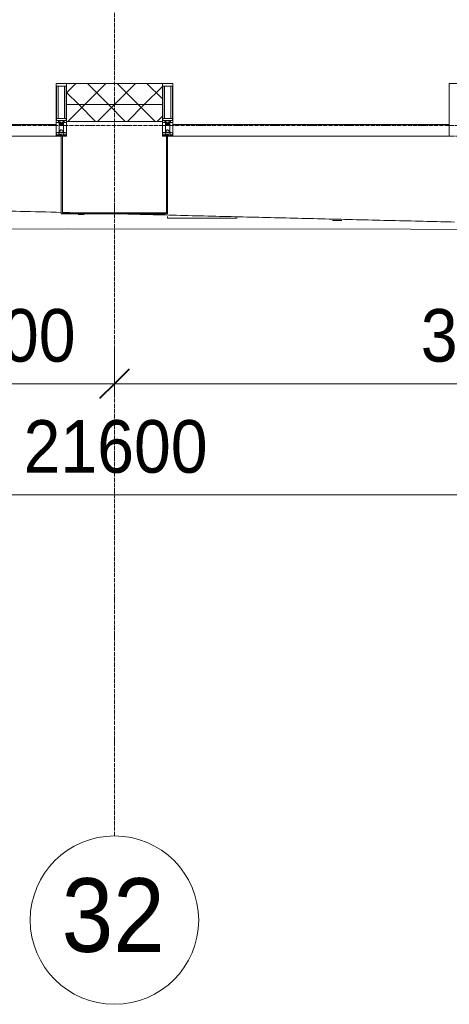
# Model space of a CAD drawing. Header units: millimetres. Extents: x 108703 to 201767, y 7718 to 232073.
# Tile 19 of 43: x 125500 to 127540, y 11226 to 15903. Entities that reach past the tile are written whole.
import ezdxf

# ---------------------------------------------------------------- set-up
doc = ezdxf.new("R2010")
doc.units = ezdxf.units.MM
doc.linetypes.add('ADSK_Линия сетки', pattern=[25, 20, -2.5, 0, -2.5])
doc.linetypes.add('Линия сетки', pattern=[25, 20, -2.5, 0, -2.5])
for name, color, linetype, lineweight in [('Импосты витража', 7, 'Continuous', 18), ('Колонны', 7, 'Continuous', 18), ('Оси', 7, 'Continuous', 9), ('Панели витража', 7, 'Continuous', 18), ('Размеры', 7, 'Continuous', 9), ('Размеры-100', 7, 'Continuous', 9), ('Стены разрез', 7, 'Continuous', 40), ('Стены штриховка', 7, 'Continuous', 40), ('Форма', 7, 'Continuous', 18), ('Формообразующий элемент-перекрытие', 7, 'Continuous', 18), ('Элементы узлов', 7, 'Continuous', 18)]:
    doc.layers.add(name, color=color, linetype=linetype, lineweight=lineweight)
doc.styles.add('Arial', font='arial.ttf', dxfattribs={"width": 0.9, "height": 250})
doc.styles.add('Arial_1', font='arial.ttf', dxfattribs={"width": 0.9, "height": 350})
doc.dimstyles.new('Основной_2_5_мм', dxfattribs={"dimscale": 304.8, "dimtxt": 255.06485, "dimasz": 0.463911, "dimexe": 0.492126, "dimexo": 0.492126, "dimgap": 0.098425, "dimtad": 1, "dimdec": 0, "dimdsep": 46, "dimtxsty": 'Arial', "dimblk1": 'OBLIQUE', "dimblk2": 'OBLIQUE', "dimsah": 1, "dimcen": 0.09, "dimdle": 0.492126, "dimazin": 2, "dimtfac": 1, "dimtdec": 4, "dimtix": 1, "dimtmove": 0, "dimatfit": 3, "dimfxl": 1, "dimtvp": 1, "dimtolj": 1, "dimtzin": 0, "dimlwd": 20, "dimlwe": 20, "dimarcsym": 2})
pattern_1 = [(45, (0, 0), (-70.71068, 70.71068), []), (135, (0, 0), (-70.71068, -70.71068), [])]

# ---------------------------------------------------------------- blocks, each defined once
blk = doc.blocks.new('System Panel - A_PAN_Glass-7508020-МКСС_К4_L25_84_600_')
at = {"layer": 'Панели витража', "color": 253, "lineweight": 5, "true_color": 0xaaaaaa}
for p, q in [((656.25, 55), (-656.25, 55)), ((-656.25, 55), (-656.25, 0)), ((656.25, 0), (656.25, 55)), ((-656.25, 0), (656.25, 0))]:
    blk.add_line(p, q, dxfattribs=at)
blk = doc.blocks.new('Rectangular Mullion - 50Wx250H-2623690-МКСС_К4_L25_84_600_')
at = {"layer": 'Элементы узлов', "color": 253, "lineweight": 5, "true_color": 0xaaaaaa}
for p, q in [((-25, 65.2), (-25, 250)), ((-25, 250), (0, 250)), ((-23, 237.3), (0, 237.3)), ((-23, 237.3), (-23, 73.6)), ((-14.9, 84), (-14.9, 237.3)), ((25, 250), (0, 250)), ((23, 237.3), (0, 237.3)), ((14.9, 84), (14.9, 237.3)), ((23, 237.3), (23, 73.6)), ((25, 65.2), (25, 250)), ((-14, 65.2), (-25, 65.2)), ((0, 84), (-23, 84)), ((-0.5, 73.6), (-23, 73.6)), ((-14, 71.3), (-14, 65.2)), ((-10, 71.3), (-14, 71.3)), ((-10, 53), (-10, 71.3)), ((-8.7, 53), (-10, 53)), ((-10, 53), (-10, 17)), ((-8.7, 53), (-7, 54.7)), ((-7, 65.2), (-5.9, 67.3)), ((-7, 65.2), (-7, 54.7)), ((-4.1, 67.3), (-5.9, 67.3)), ((-4.1, 67.3), (-2.9, 65.1)), ((-2.9, 65.1), (-2.9, 54.6)), ((-1.3, 53), (-2.9, 54.6)), ((0, 53), (-1.3, 53)), ((0, 84), (23, 84)), ((0, 53), (1.3, 53)), ((0.5, 73.6), (23, 73.6)), ((1.3, 53), (2.9, 54.6)), ((4.1, 67.3), (2.9, 65.1)), ((2.9, 65.1), (2.9, 54.6)), ((4.1, 67.3), (5.9, 67.3)), ((7, 65.2), (5.9, 67.3)), ((7, 65.2), (7, 54.7)), ((8.7, 53), (7, 54.7)), ((8.7, 53), (10, 53)), ((10, 71.3), (14, 71.3)), ((10, 53), (10, 71.3)), ((10, 53), (10, 17)), ((14, 71.3), (14, 65.2)), ((14, 65.2), (25, 65.2)), ((-23.8, 14.6), (-25, 14.2)), ((-25, 0), (-25, 14.2)), ((-22.3, 17), (-23.8, 17)), ((-23.8, 17), (-23.8, 14.6)), ((-22.5, 10.6), (-23.8, 14.6)), ((-22.5, 10.6), (-23.7, 9.9)), ((-23.7, 1.3), (-23.7, 9.9)), ((-23.7, 1.3), (-11.8, 1.3)), ((-23.2, 10.2), (-22.5, 8)), ((-22.5, 8), (-22.5, 4.5)), ((-21.3, 4.5), (-22.5, 4.5)), ((-22.3, 17), (-22.3, 16)), ((-22.3, 16), (-21.3, 16)), ((-19, 17.6), (-21.3, 16)), ((-21.3, 4.5), (-21.3, 6.5)), ((-21.3, 6.5), (-14.2, 6.5)), ((-18.4, 16.6), (-19, 17.6)), ((-7.4, 16.6), (-18.4, 16.6)), ((-14.2, 6.5), (-14.2, 4.5)), ((-13.2, 4.5), (-14.2, 4.5)), ((-13.2, 4.5), (-12.2, 7.2)), ((-12.7, 7.6), (-11.3, 11.4)), ((-12.7, 7.6), (-11.8, 6.9)), ((-12.2, 9), (-12.2, 14.8)), ((-12.2, 14.8), (0, 14.8)), ((-11.8, 1.3), (-11.8, 6.9)), ((-10.5, 11.2), (-11.3, 11.4)), ((-10.5, 1.5), (-10.5, 11.2)), ((-4.8, 1.5), (-10.5, 1.5)), ((-10, 17), (-7.5, 17)), ((-8.5, 23), (-1.5, 30)), ((-8.5, 18.5), (-8.5, 23)), ((-7.5, 18.5), (-8.5, 18.5)), ((-7.5, 17), (-7.5, 18.5)), ((-7.4, 18), (-7.4, 16.6)), ((-2.6, 18), (-7.4, 18)), ((0, 8), (-4.8, 8)), ((-4.8, 1.5), (-4.8, 8)), ((-2.6, 18), (-2.6, 16.8)), ((-2.6, 16.8), (0, 16.8)), ((-1.5, 30), (0, 30)), ((1.5, 30), (0, 30)), ((2.6, 16.8), (0, 16.8)), ((0, 14.8), (0, 16.8)), ((0, 14.8), (0, 16.8)), ((12.2, 14.8), (0, 14.8)), ((0, 0), (0, 8)), ((0, 8), (4.8, 8)), ((0, 0), (0, 8)), ((8.5, 23), (1.5, 30)), ((2.6, 18), (2.6, 16.8)), ((2.6, 18), (7.4, 18)), ((4.8, 1.5), (4.8, 8)), ((4.8, 1.5), (10.5, 1.5)), ((7.4, 18), (7.4, 16.6)), ((7.4, 16.6), (18.4, 16.6)), ((7.5, 18.5), (8.5, 18.5)), ((7.5, 17), (7.5, 18.5)), ((10, 17), (7.5, 17)), ((8.5, 18.5), (8.5, 23)), ((10.5, 11.2), (11.3, 11.4)), ((10.5, 1.5), (10.5, 11.2)), ((12.7, 7.6), (11.3, 11.4)), ((12.7, 7.6), (11.8, 6.9)), ((11.8, 1.3), (11.8, 6.9)), ((23.7, 1.3), (11.8, 1.3)), ((12.2, 9), (12.2, 14.8)), ((13.2, 4.5), (12.2, 7.2)), ((13.2, 4.5), (14.2, 4.5)), ((21.3, 6.5), (14.2, 6.5)), ((14.2, 6.5), (14.2, 4.5)), ((18.4, 16.6), (19, 17.6)), ((19, 17.6), (21.3, 16)), ((22.3, 16), (21.3, 16)), ((21.3, 4.5), (21.3, 6.5)), ((21.3, 4.5), (22.5, 4.5)), ((22.3, 17), (22.3, 16)), ((22.3, 17), (23.8, 17)), ((22.5, 10.6), (23.8, 14.6)), ((22.5, 10.6), (23.7, 9.9)), ((23.2, 10.2), (22.5, 8)), ((22.5, 8), (22.5, 4.5)), ((23.7, 1.3), (23.7, 9.9)), ((23.8, 17), (23.8, 14.6)), ((23.8, 14.6), (25, 14.2)), ((25, 0), (25, 14.2)), ((-25, 0), (0, 0)), ((25, 0), (0, 0))]:
    blk.add_line(p, q, dxfattribs=at)
for centre, start, end in [((-0.5, 73.1), 360, 90), ((0.5, 73.1), 90, 180)]:
    blk.add_arc(centre, 0.5, start, end, dxfattribs=at)
blk = doc.blocks.new('Rectangular Mullion - R_StandardFrame_50Wx250H-V29-МКСС_К4_L25_84_600_')
at = {"layer": 'Импосты витража', "color": 253, "lineweight": 5, "true_color": 0xaaaaaa}
for p, q in [((-25, -250), (-25, 0)), ((-25, 0), (0, 0)), ((5, 0), (25, 0)), ((25, 0), (25, -250)), ((25, -250), (-25, -250))]:
    blk.add_line(p, q, dxfattribs=at)
blk = doc.blocks.new('Rectangular Mullion - R_StandardFrame_50Wx250H-7505731-МКСС_К4_L25_84_600_')
at = {"layer": 'Импосты витража', "color": 253, "lineweight": 5, "true_color": 0xaaaaaa}
for p, q in [((-25, -250), (-25, 0)), ((-25, 0), (-5, 0)), ((0, 0), (25, 0)), ((25, 0), (25, -250)), ((25, -250), (-25, -250))]:
    blk.add_line(p, q, dxfattribs=at)
blk = doc.blocks.new('Rectangular Mullion - R_StandardFrame_50Wx250H-V30-МКСС_К4_L25_84_600_')
at = {"layer": 'Импосты витража', "color": 253, "lineweight": 5, "true_color": 0xaaaaaa}
for p, q in [((-25, -250), (-25, 0)), ((-25, 0), (0, 0)), ((5, 0), (25, 0)), ((25, 0), (25, -17)), ((25, -57), (25, -250)), ((25, -250), (-25, -250))]:
    blk.add_line(p, q, dxfattribs=at)
blk = doc.blocks.new('System Panel - A_PAN_Glass-7508972-МКСС_К4_L25_84_600_')
at = {"layer": 'Панели витража', "color": 253, "lineweight": 5, "true_color": 0xaaaaaa}
for p, q in [((656.25, 55), (-656.25, 55)), ((-656.25, 55), (-656.25, 0)), ((656.25, 0), (656.25, 55)), ((-656.25, 0), (656.25, 0))]:
    blk.add_line(p, q, dxfattribs=at)
blk = doc.blocks.new('A_SLK_PAN_Type1 - Прямой тип панели-6537872-МКСС_К4_L25_84_600_')
at = {"layer": 'Колонны', "lineweight": 5}
for p, q in [((-252.5, 370), (252.5, 370)), ((-252.5, 0), (-252.5, 370)), ((-247.5, 365), (-247.5, 0)), ((247.5, 365), (-247.5, 365)), ((247.5, 0), (247.5, 365)), ((252.5, 370), (252.5, 0)), ((-247.5, 0), (-252.5, 0)), ((252.5, 0), (247.5, 0))]:
    blk.add_line(p, q, dxfattribs=at)
blk = doc.blocks.new('A_OGR_PAN_Отлив - A_OGR_PAN_Отлив-6121338-МКСС_К4_L25_84_600_')
at = {"layer": 'Колонны', "color": 253, "lineweight": 5, "true_color": 0xaaaaaa}
for q in [(-681.2, -382.6), (-351.8, -390)]:
    blk.add_line((-681.2, -390), q, dxfattribs=at)
blk = doc.blocks.new('135_SLK_K4_AR_FCD_rvt-1-МКСС_К4_L25_84_600_')
at = {"layer": 'Стены разрез', "lineweight": 5, "true_color": 0xaaaaaa}
h = blk.add_hatch(dxfattribs=at)
h.set_pattern_fill('FP_4', color=253, style=0, pattern_type=2)
h.set_pattern_definition(pattern_1)
h.paths.add_polyline_path([(126177.5, 15500), (126177.5, 15600), (125722.5, 15600), (125722.5, 15500)])
h = blk.add_hatch(dxfattribs=at)
h.set_pattern_fill('FP_4', color=253, style=0, pattern_type=2)
h.set_pattern_definition(pattern_1)
h.paths.add_polyline_path([(126177.5, 15420), (126177.5, 15500), (125722.5, 15500), (125722.5, 15420)])
at = {"layer": 'Стены разрез', "color": 253, "lineweight": 9, "true_color": 0xaaaaaa}
for p, q in [((126177.5, 15600), (125722.5, 15600)), ((125722.5, 15600), (125722.5, 15420)), ((126177.5, 15420), (126177.5, 15600)), ((125722.5, 15420), (126177.5, 15420))]:
    blk.add_line(p, q, dxfattribs=at)
at = {"layer": 'Стены штриховка', "color": 253, "lineweight": 9, "true_color": 0xaaaaaa}
blk.add_line((126177.5, 15500), (125722.5, 15500), dxfattribs=at)
at = {"layer": 'Форма', "color": 253, "lineweight": 5, "true_color": 0xaaaaaa, "flags": 128}
blk.add_lwpolyline([(114341.6, 14827.2), (118320, 14866.3), (121358.5, 14890.7), (123765.7, 14904.4), (125726.1, 14909.6), (127355.1, 14908.1), (128728.7, 14900.7), (129898.9, 14888.4), (130684.9, 14875.8)], dxfattribs=at)
at = {"layer": 'Форма', "color": 253, "lineweight": 9, "true_color": 0xaaaaaa}
for points, knots in [([(124335, 15023.1), (124426.5, 15020.7), (124567.6, 15016.9), (124758.3, 15011.9), (124956.6, 15006.8), (125204.4, 15000.3), (125467.8, 14993.5), (125632.1, 14989.3), (125697.4, 14987.7)], [-0.55163324, -0.55163324, -0.55163324, -0.55163324, -0.53947368, -0.53289474, -0.52631579, -0.51315789, -0.5, -0.49132656, -0.49132656, -0.49132656, -0.49132656]), ([(125702.4, 14987.5), (125734.5, 14986.7), (125769.3, 14985.8), (125804.1, 14985), (125806.8, 14984.9)], [-0.491106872, -0.491106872, -0.491106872, -0.491106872, -0.486842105, -0.486483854, -0.486483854, -0.486483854, -0.486483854]), ([(126002.1, 14980), (126033.4, 14979.2), (126163.9, 14975.9), (126393.5, 14970.2), (126690.7, 14962.8), (126987.8, 14955.6), (127235.7, 14949.7), (127428.1, 14945.1), (127521.4, 14942.9), (127565.1, 14941.9)], [-0.47784451, -0.47784451, -0.47784451, -0.47784451, -0.47368421, -0.46052632, -0.44736842, -0.43421053, -0.42105263, -0.41447368, -0.40867061, -0.40867061, -0.40867061, -0.40867061])]:
    blk.add_open_spline(points, degree=3, knots=knots, dxfattribs=at)
at = {"layer": 'Формообразующий элемент-перекрытие', "color": 253, "lineweight": 5, "true_color": 0xaaaaaa}
for points in [[(125806.3, 14977), (125796.9, 14977.2), (125787.5, 14977.4), (125778.1, 14977.7)], [(127030.1, 14948.6), (127015.3, 14948.9), (127000.4, 14949.2), (126985.6, 14949.6)]]:
    blk.add_open_spline(points, degree=3, dxfattribs=at)
at = {"layer": 'Импосты витража', "color": 253, "lineweight": 5, "true_color": 0xaaaaaa}
for p in [(125697.5, 15350), (126202.5, 15350)]:
    blk.add_blockref('Rectangular Mullion - 50Wx250H-2623690-МКСС_К4_L25_84_600_', p, dxfattribs=at)
at = {"layer": 'Импосты витража', "color": 253, "lineweight": 5, "true_color": 0xaaaaaa, "extrusion": (0, 0, -1), "rotation": 180}
for name, p in [('Rectangular Mullion - R_StandardFrame_50Wx250H-V29-МКСС_К4_L25_84_600_', (-125697.5, 15350)), ('Rectangular Mullion - R_StandardFrame_50Wx250H-7505731-МКСС_К4_L25_84_600_', (-126202.5, 15350)), ('Rectangular Mullion - R_StandardFrame_50Wx250H-V30-МКСС_К4_L25_84_600_', (-127565, 15350))]:
    blk.add_blockref(name, p, dxfattribs=at)
at = {"layer": 'Колонны', "color": 253, "lineweight": 5, "true_color": 0xaaaaaa, "rotation": 180}
blk.add_blockref('A_SLK_PAN_Type1 - Прямой тип панели-6537872-МКСС_К4_L25_84_600_', (125950, 15350), dxfattribs=at)
at = {"layer": 'Колонны', "color": 253, "lineweight": 5, "true_color": 0xaaaaaa}
blk.add_blockref('A_OGR_PAN_Отлив - A_OGR_PAN_Отлив-6121338-МКСС_К4_L25_84_600_', (126883.8, 15350), dxfattribs=at)
at = {"layer": 'Панели витража', "color": 253, "lineweight": 5, "true_color": 0xaaaaaa}
for name, p in [('System Panel - A_PAN_Glass-7508972-МКСС_К4_L25_84_600_', (125016.3, 15350)), ('System Panel - A_PAN_Glass-7508020-МКСС_К4_L25_84_600_', (126883.8, 15350))]:
    blk.add_blockref(name, p, dxfattribs=at)
blk = doc.blocks.new('Ось сетки - Круг_Ø8 мм-6577-МКСС_К4_L25_84_600_')
at = {"layer": 'Оси', "lineweight": 20}
for start, end in [(360, 180), (180, 360)]:
    blk.add_arc((0, 0), 4, start, end, dxfattribs=at)
blk = doc.blocks.new('DIMBLOCK6-МКСС_К4_L25_84_600_')
at = {"layer": 'Размеры-100', "lineweight": 20, "transparency": 16777216}
for p, q in [((125050, 14173.9), (125050, 14323.9)), ((125950, 14173.9), (125950, 14323.9)), ((125050, 14173.9), (125950, 14173.9)), ((125050, 14173.9), (125050, 14123.9)), ((125950, 14173.9), (125950, 14123.9))]:
    blk.add_line(p, q, dxfattribs=at)
at = {"layer": 'Размеры-100', "lineweight": 40, "transparency": 16777216}
for p, q in [((125050, 14173.9), (125120.7, 14244.6)), ((125950, 14173.9), (126020.7, 14244.6)), ((125050, 14173.9), (124979.3, 14103.2)), ((125950, 14173.9), (125879.3, 14103.2))]:
    blk.add_line(p, q, dxfattribs=at)
at = {"layer": 'Размеры-100', "color": 0, "lineweight": 20, "transparency": 16777216, "insert": (125241, 14528.5), "char_height": 250, "width": 621.573, "attachment_point": 1, "line_spacing_factor": 0.941778, "style": 'Arial'}
blk.add_mtext('900', dxfattribs=at)
blk = doc.blocks.new('_Oblique')
at = {"color": 0, "linetype": 'ByBlock', "lineweight": -2}
blk.add_line((-0.5, -0.5), (0.5, 0.5), dxfattribs=at)
blk = doc.blocks.new('DIMBLOCK7-МКСС_К4_L25_84_600_')
at = {"layer": 'Размеры-100', "lineweight": 20, "transparency": 16777216}
for p, q in [((125950, 14173.9), (125950, 14323.9)), ((129550, 14173.9), (129550, 14323.9)), ((125950, 14173.9), (129550, 14173.9)), ((125950, 14173.9), (125950, 14123.9)), ((129550, 14173.9), (129550, 14123.9))]:
    blk.add_line(p, q, dxfattribs=at)
at = {"layer": 'Размеры-100', "lineweight": 40, "transparency": 16777216}
for p, q in [((125950, 14173.9), (126020.7, 14244.6)), ((129550, 14173.9), (129620.7, 14244.6)), ((125950, 14173.9), (125879.3, 14103.2)), ((129550, 14173.9), (129479.3, 14103.2))]:
    blk.add_line(p, q, dxfattribs=at)
at = {"layer": 'Размеры-100', "color": 0, "lineweight": 20, "transparency": 16777216, "insert": (127404.7, 14528.5), "char_height": 250, "width": 828.765, "attachment_point": 1, "line_spacing_factor": 0.941778, "style": 'Arial'}
blk.add_mtext('3600', dxfattribs=at)
blk = doc.blocks.new('DIMBLOCK17-МКСС_К4_L25_84_600_')
at = {"layer": 'Размеры-100', "lineweight": 20, "transparency": 16777216}
for p, q in [((115150, 13646.3), (115150, 13796.3)), ((136750, 13646.3), (136750, 13796.3)), ((115000, 13646.3), (136900, 13646.3)), ((115150, 13646.3), (115150, 13596.3)), ((136750, 13646.3), (136750, 13596.3))]:
    blk.add_line(p, q, dxfattribs=at)
at = {"layer": 'Размеры-100', "lineweight": 40, "transparency": 16777216}
for p, q in [((115150, 13646.3), (115220.7, 13717)), ((136750, 13646.3), (136820.7, 13717)), ((115150, 13646.3), (115079.3, 13575.6)), ((136750, 13646.3), (136679.3, 13575.6))]:
    blk.add_line(p, q, dxfattribs=at)
at = {"layer": 'Размеры-100', "color": 0, "lineweight": 20, "transparency": 16777216, "insert": (125518.4, 14000.8), "char_height": 250, "width": 1035.956, "attachment_point": 1, "line_spacing_factor": 0.941778, "style": 'Arial'}
blk.add_mtext('21600', dxfattribs=at)

msp = doc.modelspace()

# ---------------------------------------------------------------- linework, layer by layer
at = {"layer": 'Оси', "linetype": 'Линия сетки'}
msp.add_line((125950, 12025.7), (125950, 33100), dxfattribs=at)
at = {"layer": 'Оси', "linetype": 'ADSK_Линия сетки'}
msp.add_line((136800, 15400), (109521, 15400), dxfattribs=at)

# ---------------------------------------------------------------- block references
at = {"lineweight": 5}
msp.add_blockref('135_SLK_K4_AR_FCD_rvt-1-МКСС_К4_L25_84_600_', (0, 0), dxfattribs=at)
at = {"layer": 'Оси', "lineweight": 20, "xscale": 99.99999999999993, "yscale": 99.99999999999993, "zscale": 99.99999999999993}
msp.add_blockref('Ось сетки - Круг_Ø8 мм-6577-МКСС_К4_L25_84_600_', (125950, 11625.7), dxfattribs=at)

# ---------------------------------------------------------------- texts
at = {"layer": 'Оси', "char_height": 350, "attachment_point": 1, "style": 'Arial_1'}
for s, insert, width in [('31/2', (124611.8, 11824.7), 1060.633), ('32', (125699.4, 11824.7), 606.076)]:
    msp.add_mtext(s, dxfattribs=dict(at, insert=insert, width=width))

# ---------------------------------------------------------------- dimensions: what is measured, and where the dimension line sits
at = {"layer": 'Размеры', "lineweight": 20}
for base, p1, p2, override, picture, middle in [((125950, 14173.9), (125050, 14273.9), (125950, 14273.9), {"dimpost": '<>', "dimfxl": 900}, 'DIMBLOCK6-МКСС_К4_L25_84_600_', (125500, 14331.6)), ((129550, 14173.9), (125950, 14273.9), (129550, 14273.9), {"dimpost": '<>', "dimfxl": 3600}, 'DIMBLOCK7-МКСС_К4_L25_84_600_', (127750, 14331.6)), ((136750, 13646.3), (115150, 13746.3), (136750, 13746.3), {"dimpost": '<>', "dimfxl": 21600}, 'DIMBLOCK17-МКСС_К4_L25_84_600_', (125950, 13803.9))]:
    dim = msp.add_linear_dim(base=base, p1=p1, p2=p2, dimstyle='Основной_2_5_мм', override=override, dxfattribs=at)
    dim.commit()
    dim.dimension.update_dxf_attribs({"geometry": picture, "text_midpoint": middle})

doc.saveas('drawing.dxf')
